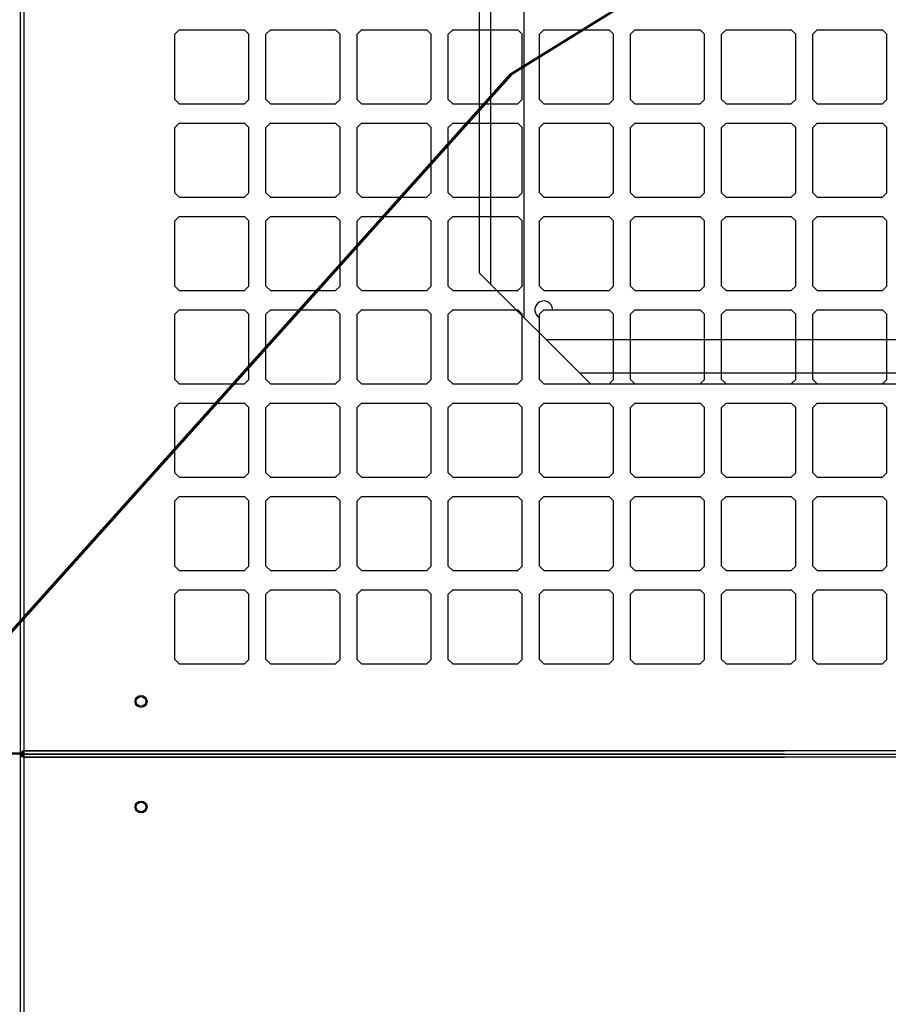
# Model space of a CAD drawing. Extents: x -631805 to -376315, y -40155 to 84873.
# Tile 138 of 256: x -576745 to -576736, y -29546 to -29536. Entities that reach past the tile are written whole.
import ezdxf

# ---------------------------------------------------------------- set-up
doc = ezdxf.new("R2010")
doc.units = 0
doc.header["$MEASUREMENT"] = 0
doc.layers.get('0').update_dxf_attribs({"color": 252})
doc.layers.add('$ IE_OPISY', color=7, linetype='Continuous', lineweight=25)
doc.styles.add('ROMANS', font='romans.shx', dxfattribs={"width": 0.85})

msp = doc.modelspace()

# ---------------------------------------------------------------- linework, layer by layer
for p, q in [((-576745.447, -29543.637), (-576745.447, -29517.279)), ((-576745.408, -29543.615), (-576745.408, -29517.269)), ((-576739.9, -29521.994), (-576739.9, -29538.834)), ((-576740.267, -29522.362), (-576740.267, -29538.467)), ((-576740.39, -29522.484), (-576740.39, -29538.344)), ((-576743.697, -29535.665), (-576743.746, -29535.714)), ((-576743.746, -29536.433), (-576743.746, -29535.714)), ((-576743.697, -29535.665), (-576742.978, -29535.665)), ((-576742.929, -29535.714), (-576742.978, -29535.665)), ((-576742.929, -29536.433), (-576742.929, -29535.714)), ((-576742.692, -29535.665), (-576742.741, -29535.714)), ((-576742.741, -29536.433), (-576742.741, -29535.714)), ((-576742.692, -29535.665), (-576741.974, -29535.665)), ((-576741.925, -29535.714), (-576741.974, -29535.665)), ((-576741.925, -29536.433), (-576741.925, -29535.714)), ((-576741.688, -29535.665), (-576741.737, -29535.714)), ((-576741.737, -29536.433), (-576741.737, -29535.714)), ((-576741.688, -29535.665), (-576740.969, -29535.665)), ((-576740.92, -29535.714), (-576740.969, -29535.665)), ((-576740.92, -29536.433), (-576740.92, -29535.714)), ((-576740.683, -29535.665), (-576740.732, -29535.714)), ((-576740.732, -29536.433), (-576740.732, -29535.714)), ((-576740.683, -29535.665), (-576739.965, -29535.665)), ((-576739.916, -29535.714), (-576739.965, -29535.665)), ((-576739.916, -29536.433), (-576739.916, -29535.714)), ((-576739.679, -29535.665), (-576739.728, -29535.714)), ((-576739.728, -29536.433), (-576739.728, -29535.714)), ((-576739.679, -29535.665), (-576738.96, -29535.665)), ((-576738.911, -29535.714), (-576738.96, -29535.665)), ((-576738.911, -29536.433), (-576738.911, -29535.714)), ((-576738.674, -29535.665), (-576738.723, -29535.714)), ((-576738.723, -29536.433), (-576738.723, -29535.714)), ((-576738.674, -29535.665), (-576737.956, -29535.665)), ((-576737.907, -29535.714), (-576737.956, -29535.665)), ((-576737.907, -29536.433), (-576737.907, -29535.714)), ((-576737.67, -29535.665), (-576737.719, -29535.714)), ((-576737.719, -29536.433), (-576737.719, -29535.714)), ((-576737.67, -29535.665), (-576736.951, -29535.665)), ((-576736.902, -29535.714), (-576736.951, -29535.665)), ((-576736.902, -29536.433), (-576736.902, -29535.714)), ((-576736.665, -29535.665), (-576736.714, -29535.714)), ((-576736.714, -29536.433), (-576736.714, -29535.714)), ((-576736.665, -29535.665), (-576735.947, -29535.665)), ((-576735.898, -29535.714), (-576735.947, -29535.665)), ((-576735.898, -29536.433), (-576735.898, -29535.714)), ((-576743.697, -29536.482), (-576743.746, -29536.433)), ((-576743.697, -29536.482), (-576742.978, -29536.482)), ((-576742.929, -29536.433), (-576742.978, -29536.482)), ((-576742.692, -29536.482), (-576742.741, -29536.433)), ((-576742.692, -29536.482), (-576741.974, -29536.482)), ((-576741.925, -29536.433), (-576741.974, -29536.482)), ((-576741.688, -29536.482), (-576741.737, -29536.433)), ((-576741.688, -29536.482), (-576740.969, -29536.482)), ((-576740.92, -29536.433), (-576740.969, -29536.482)), ((-576740.683, -29536.482), (-576740.732, -29536.433)), ((-576740.683, -29536.482), (-576739.965, -29536.482)), ((-576739.916, -29536.433), (-576739.965, -29536.482)), ((-576739.679, -29536.482), (-576739.728, -29536.433)), ((-576739.679, -29536.482), (-576738.96, -29536.482)), ((-576738.911, -29536.433), (-576738.96, -29536.482)), ((-576738.674, -29536.482), (-576738.723, -29536.433)), ((-576738.674, -29536.482), (-576737.956, -29536.482)), ((-576737.907, -29536.433), (-576737.956, -29536.482)), ((-576737.67, -29536.482), (-576737.719, -29536.433)), ((-576737.67, -29536.482), (-576736.951, -29536.482)), ((-576736.902, -29536.433), (-576736.951, -29536.482)), ((-576736.665, -29536.482), (-576736.714, -29536.433)), ((-576736.665, -29536.482), (-576735.947, -29536.482)), ((-576735.898, -29536.433), (-576735.947, -29536.482)), ((-576743.697, -29536.694), (-576743.746, -29536.743)), ((-576743.697, -29536.694), (-576742.978, -29536.694)), ((-576742.929, -29536.743), (-576742.978, -29536.694)), ((-576742.692, -29536.694), (-576742.741, -29536.743)), ((-576742.692, -29536.694), (-576741.974, -29536.694)), ((-576741.925, -29536.743), (-576741.974, -29536.694)), ((-576741.688, -29536.694), (-576741.737, -29536.743)), ((-576741.688, -29536.694), (-576740.969, -29536.694)), ((-576740.92, -29536.743), (-576740.969, -29536.694)), ((-576740.683, -29536.694), (-576740.732, -29536.743)), ((-576740.683, -29536.694), (-576739.965, -29536.694)), ((-576739.916, -29536.743), (-576739.965, -29536.694)), ((-576739.679, -29536.694), (-576739.728, -29536.743)), ((-576739.679, -29536.694), (-576738.96, -29536.694)), ((-576738.911, -29536.743), (-576738.96, -29536.694)), ((-576738.674, -29536.694), (-576738.723, -29536.743)), ((-576738.674, -29536.694), (-576737.956, -29536.694)), ((-576737.907, -29536.743), (-576737.956, -29536.694)), ((-576737.67, -29536.694), (-576737.719, -29536.743)), ((-576737.67, -29536.694), (-576736.951, -29536.694)), ((-576736.902, -29536.743), (-576736.951, -29536.694)), ((-576736.665, -29536.694), (-576736.714, -29536.743)), ((-576736.665, -29536.694), (-576735.947, -29536.694)), ((-576735.898, -29536.743), (-576735.947, -29536.694)), ((-576743.746, -29537.462), (-576743.746, -29536.743)), ((-576742.929, -29537.462), (-576742.929, -29536.743)), ((-576742.741, -29537.462), (-576742.741, -29536.743)), ((-576741.925, -29537.462), (-576741.925, -29536.743)), ((-576741.737, -29537.462), (-576741.737, -29536.743)), ((-576740.92, -29537.462), (-576740.92, -29536.743)), ((-576740.732, -29537.462), (-576740.732, -29536.743)), ((-576739.916, -29537.462), (-576739.916, -29536.743)), ((-576739.728, -29537.462), (-576739.728, -29536.743)), ((-576738.911, -29537.462), (-576738.911, -29536.743)), ((-576738.723, -29537.462), (-576738.723, -29536.743)), ((-576737.907, -29537.462), (-576737.907, -29536.743)), ((-576737.719, -29537.462), (-576737.719, -29536.743)), ((-576736.902, -29537.462), (-576736.902, -29536.743)), ((-576736.714, -29537.462), (-576736.714, -29536.743)), ((-576735.898, -29537.462), (-576735.898, -29536.743)), ((-576743.697, -29537.511), (-576743.746, -29537.462)), ((-576742.929, -29537.462), (-576742.978, -29537.511)), ((-576742.692, -29537.511), (-576742.741, -29537.462)), ((-576741.925, -29537.462), (-576741.974, -29537.511)), ((-576741.688, -29537.511), (-576741.737, -29537.462)), ((-576740.92, -29537.462), (-576740.969, -29537.511)), ((-576740.683, -29537.511), (-576740.732, -29537.462)), ((-576739.916, -29537.462), (-576739.965, -29537.511)), ((-576739.679, -29537.511), (-576739.728, -29537.462)), ((-576738.911, -29537.462), (-576738.96, -29537.511)), ((-576738.674, -29537.511), (-576738.723, -29537.462)), ((-576737.907, -29537.462), (-576737.956, -29537.511)), ((-576737.67, -29537.511), (-576737.719, -29537.462)), ((-576736.902, -29537.462), (-576736.951, -29537.511)), ((-576736.665, -29537.511), (-576736.714, -29537.462)), ((-576735.898, -29537.462), (-576735.947, -29537.511)), ((-576743.697, -29537.511), (-576742.978, -29537.511)), ((-576742.692, -29537.511), (-576741.974, -29537.511)), ((-576741.688, -29537.511), (-576740.969, -29537.511)), ((-576740.683, -29537.511), (-576739.965, -29537.511)), ((-576739.679, -29537.511), (-576738.96, -29537.511)), ((-576738.674, -29537.511), (-576737.956, -29537.511)), ((-576737.67, -29537.511), (-576736.951, -29537.511)), ((-576736.665, -29537.511), (-576735.947, -29537.511)), ((-576743.697, -29537.723), (-576743.746, -29537.772)), ((-576743.746, -29538.491), (-576743.746, -29537.772)), ((-576743.697, -29537.723), (-576742.978, -29537.723)), ((-576742.929, -29537.772), (-576742.978, -29537.723)), ((-576742.929, -29538.491), (-576742.929, -29537.772)), ((-576742.692, -29537.723), (-576742.741, -29537.772)), ((-576742.741, -29538.491), (-576742.741, -29537.772)), ((-576742.692, -29537.723), (-576741.974, -29537.723)), ((-576741.925, -29537.772), (-576741.974, -29537.723)), ((-576741.925, -29538.491), (-576741.925, -29537.772)), ((-576741.688, -29537.723), (-576741.737, -29537.772)), ((-576741.737, -29538.491), (-576741.737, -29537.772)), ((-576741.688, -29537.723), (-576740.969, -29537.723)), ((-576740.92, -29537.772), (-576740.969, -29537.723)), ((-576740.92, -29538.491), (-576740.92, -29537.772)), ((-576740.683, -29537.723), (-576740.732, -29537.772)), ((-576740.732, -29538.491), (-576740.732, -29537.772)), ((-576740.683, -29537.723), (-576739.965, -29537.723)), ((-576739.916, -29537.772), (-576739.965, -29537.723)), ((-576739.916, -29538.491), (-576739.916, -29537.772)), ((-576739.679, -29537.723), (-576739.728, -29537.772)), ((-576739.728, -29538.491), (-576739.728, -29537.772)), ((-576739.679, -29537.723), (-576738.96, -29537.723)), ((-576738.911, -29537.772), (-576738.96, -29537.723)), ((-576738.911, -29538.491), (-576738.911, -29537.772)), ((-576738.674, -29537.723), (-576738.723, -29537.772)), ((-576738.723, -29538.491), (-576738.723, -29537.772)), ((-576738.674, -29537.723), (-576737.956, -29537.723)), ((-576737.907, -29537.772), (-576737.956, -29537.723)), ((-576737.907, -29538.491), (-576737.907, -29537.772)), ((-576737.67, -29537.723), (-576737.719, -29537.772)), ((-576737.719, -29538.491), (-576737.719, -29537.772)), ((-576737.67, -29537.723), (-576736.951, -29537.723)), ((-576736.902, -29537.772), (-576736.951, -29537.723)), ((-576736.902, -29538.491), (-576736.902, -29537.772)), ((-576736.665, -29537.723), (-576736.714, -29537.772)), ((-576736.714, -29538.491), (-576736.714, -29537.772)), ((-576736.665, -29537.723), (-576735.947, -29537.723)), ((-576735.898, -29537.772), (-576735.947, -29537.723)), ((-576735.898, -29538.491), (-576735.898, -29537.772)), ((-576740.39, -29538.344), (-576739.165, -29539.569)), ((-576743.697, -29538.54), (-576743.746, -29538.491)), ((-576743.697, -29538.54), (-576742.978, -29538.54)), ((-576742.929, -29538.491), (-576742.978, -29538.54)), ((-576742.692, -29538.54), (-576742.741, -29538.491)), ((-576742.692, -29538.54), (-576741.974, -29538.54)), ((-576741.925, -29538.491), (-576741.974, -29538.54)), ((-576741.688, -29538.54), (-576741.737, -29538.491)), ((-576741.688, -29538.54), (-576740.969, -29538.54)), ((-576740.92, -29538.491), (-576740.969, -29538.54)), ((-576740.683, -29538.54), (-576740.732, -29538.491)), ((-576740.683, -29538.54), (-576739.965, -29538.54)), ((-576739.916, -29538.491), (-576739.965, -29538.54)), ((-576739.679, -29538.54), (-576739.728, -29538.491)), ((-576739.679, -29538.54), (-576738.96, -29538.54)), ((-576738.911, -29538.491), (-576738.96, -29538.54)), ((-576738.674, -29538.54), (-576738.723, -29538.491)), ((-576738.674, -29538.54), (-576737.956, -29538.54)), ((-576737.907, -29538.491), (-576737.956, -29538.54)), ((-576737.67, -29538.54), (-576737.719, -29538.491)), ((-576737.67, -29538.54), (-576736.951, -29538.54)), ((-576736.902, -29538.491), (-576736.951, -29538.54)), ((-576736.665, -29538.54), (-576736.714, -29538.491)), ((-576736.665, -29538.54), (-576735.947, -29538.54)), ((-576735.898, -29538.491), (-576735.947, -29538.54)), ((-576743.697, -29538.752), (-576743.746, -29538.801)), ((-576743.697, -29538.752), (-576742.978, -29538.752)), ((-576742.929, -29538.801), (-576742.978, -29538.752)), ((-576742.692, -29538.752), (-576742.741, -29538.801)), ((-576742.692, -29538.752), (-576741.974, -29538.752)), ((-576741.925, -29538.801), (-576741.974, -29538.752)), ((-576741.688, -29538.752), (-576741.737, -29538.801)), ((-576741.688, -29538.752), (-576740.969, -29538.752)), ((-576740.92, -29538.801), (-576740.969, -29538.752)), ((-576740.683, -29538.752), (-576740.732, -29538.801)), ((-576740.683, -29538.752), (-576739.965, -29538.752)), ((-576739.916, -29538.801), (-576739.965, -29538.752)), ((-576739.679, -29538.752), (-576739.728, -29538.801)), ((-576739.679, -29538.752), (-576738.96, -29538.752)), ((-576738.911, -29538.801), (-576738.96, -29538.752)), ((-576738.674, -29538.752), (-576738.723, -29538.801)), ((-576738.674, -29538.752), (-576737.956, -29538.752)), ((-576737.907, -29538.801), (-576737.956, -29538.752)), ((-576737.67, -29538.752), (-576737.719, -29538.801)), ((-576737.67, -29538.752), (-576736.951, -29538.752)), ((-576736.902, -29538.801), (-576736.951, -29538.752)), ((-576736.665, -29538.752), (-576736.714, -29538.801)), ((-576736.665, -29538.752), (-576735.947, -29538.752)), ((-576735.898, -29538.801), (-576735.947, -29538.752)), ((-576743.746, -29539.52), (-576743.746, -29538.801)), ((-576742.929, -29539.52), (-576742.929, -29538.801)), ((-576742.741, -29539.52), (-576742.741, -29538.801)), ((-576741.925, -29539.52), (-576741.925, -29538.801)), ((-576741.737, -29539.52), (-576741.737, -29538.801)), ((-576740.92, -29539.52), (-576740.92, -29538.801)), ((-576740.732, -29539.52), (-576740.732, -29538.801)), ((-576739.916, -29539.52), (-576739.916, -29538.801)), ((-576739.728, -29539.52), (-576739.728, -29538.801)), ((-576738.911, -29539.52), (-576738.911, -29538.801)), ((-576738.723, -29539.52), (-576738.723, -29538.801)), ((-576737.907, -29539.52), (-576737.907, -29538.801)), ((-576737.719, -29539.52), (-576737.719, -29538.801)), ((-576736.902, -29539.52), (-576736.902, -29538.801)), ((-576736.714, -29539.52), (-576736.714, -29538.801)), ((-576735.898, -29539.52), (-576735.898, -29538.801)), ((-576739.655, -29539.079), (-576721.946, -29539.079)), ((-576743.697, -29539.569), (-576743.746, -29539.52)), ((-576742.929, -29539.52), (-576742.978, -29539.569)), ((-576742.692, -29539.569), (-576742.741, -29539.52)), ((-576741.925, -29539.52), (-576741.974, -29539.569)), ((-576741.688, -29539.569), (-576741.737, -29539.52)), ((-576740.92, -29539.52), (-576740.969, -29539.569)), ((-576740.683, -29539.569), (-576740.732, -29539.52)), ((-576739.916, -29539.52), (-576739.965, -29539.569)), ((-576739.679, -29539.569), (-576739.728, -29539.52)), ((-576739.287, -29539.447), (-576722.313, -29539.447)), ((-576738.911, -29539.52), (-576738.96, -29539.569)), ((-576738.674, -29539.569), (-576738.723, -29539.52)), ((-576737.907, -29539.52), (-576737.956, -29539.569)), ((-576737.67, -29539.569), (-576737.719, -29539.52)), ((-576736.902, -29539.52), (-576736.951, -29539.569)), ((-576736.665, -29539.569), (-576736.714, -29539.52)), ((-576735.898, -29539.52), (-576735.947, -29539.569)), ((-576743.697, -29539.569), (-576742.978, -29539.569)), ((-576742.692, -29539.569), (-576741.974, -29539.569)), ((-576741.688, -29539.569), (-576740.969, -29539.569)), ((-576740.683, -29539.569), (-576739.965, -29539.569)), ((-576739.679, -29539.569), (-576738.96, -29539.569)), ((-576739.165, -29539.569), (-576722.436, -29539.569)), ((-576738.674, -29539.569), (-576737.956, -29539.569)), ((-576737.67, -29539.569), (-576736.951, -29539.569)), ((-576736.665, -29539.569), (-576735.947, -29539.569)), ((-576743.697, -29539.781), (-576743.746, -29539.83)), ((-576743.746, -29540.549), (-576743.746, -29539.83)), ((-576743.697, -29539.781), (-576742.978, -29539.781)), ((-576742.929, -29539.83), (-576742.978, -29539.781)), ((-576742.929, -29540.549), (-576742.929, -29539.83)), ((-576742.692, -29539.781), (-576742.741, -29539.83)), ((-576742.741, -29540.549), (-576742.741, -29539.83)), ((-576742.692, -29539.781), (-576741.974, -29539.781)), ((-576741.925, -29539.83), (-576741.974, -29539.781)), ((-576741.925, -29540.549), (-576741.925, -29539.83)), ((-576741.688, -29539.781), (-576741.737, -29539.83)), ((-576741.737, -29540.549), (-576741.737, -29539.83)), ((-576741.688, -29539.781), (-576740.969, -29539.781)), ((-576740.92, -29539.83), (-576740.969, -29539.781)), ((-576740.92, -29540.549), (-576740.92, -29539.83)), ((-576740.683, -29539.781), (-576740.732, -29539.83)), ((-576740.732, -29540.549), (-576740.732, -29539.83)), ((-576740.683, -29539.781), (-576739.965, -29539.781)), ((-576739.916, -29539.83), (-576739.965, -29539.781)), ((-576739.916, -29540.549), (-576739.916, -29539.83)), ((-576739.679, -29539.781), (-576739.728, -29539.83)), ((-576739.728, -29540.549), (-576739.728, -29539.83)), ((-576739.679, -29539.781), (-576738.96, -29539.781)), ((-576738.911, -29539.83), (-576738.96, -29539.781)), ((-576738.911, -29540.549), (-576738.911, -29539.83)), ((-576738.674, -29539.781), (-576738.723, -29539.83)), ((-576738.723, -29540.549), (-576738.723, -29539.83)), ((-576738.674, -29539.781), (-576737.956, -29539.781)), ((-576737.907, -29539.83), (-576737.956, -29539.781)), ((-576737.907, -29540.549), (-576737.907, -29539.83)), ((-576737.67, -29539.781), (-576737.719, -29539.83)), ((-576737.719, -29540.549), (-576737.719, -29539.83)), ((-576737.67, -29539.781), (-576736.951, -29539.781)), ((-576736.902, -29539.83), (-576736.951, -29539.781)), ((-576736.902, -29540.549), (-576736.902, -29539.83)), ((-576736.665, -29539.781), (-576736.714, -29539.83)), ((-576736.714, -29540.549), (-576736.714, -29539.83)), ((-576736.665, -29539.781), (-576735.947, -29539.781)), ((-576735.898, -29539.83), (-576735.947, -29539.781)), ((-576735.898, -29540.549), (-576735.898, -29539.83)), ((-576743.697, -29540.598), (-576743.746, -29540.549)), ((-576743.697, -29540.598), (-576742.978, -29540.598)), ((-576742.929, -29540.549), (-576742.978, -29540.598)), ((-576742.692, -29540.598), (-576742.741, -29540.549)), ((-576742.692, -29540.598), (-576741.974, -29540.598)), ((-576741.925, -29540.549), (-576741.974, -29540.598)), ((-576741.688, -29540.598), (-576741.737, -29540.549)), ((-576741.688, -29540.598), (-576740.969, -29540.598)), ((-576740.92, -29540.549), (-576740.969, -29540.598)), ((-576740.683, -29540.598), (-576740.732, -29540.549)), ((-576740.683, -29540.598), (-576739.965, -29540.598)), ((-576739.916, -29540.549), (-576739.965, -29540.598)), ((-576739.679, -29540.598), (-576739.728, -29540.549)), ((-576739.679, -29540.598), (-576738.96, -29540.598)), ((-576738.911, -29540.549), (-576738.96, -29540.598)), ((-576738.674, -29540.598), (-576738.723, -29540.549)), ((-576738.674, -29540.598), (-576737.956, -29540.598)), ((-576737.907, -29540.549), (-576737.956, -29540.598)), ((-576737.67, -29540.598), (-576737.719, -29540.549)), ((-576737.67, -29540.598), (-576736.951, -29540.598)), ((-576736.902, -29540.549), (-576736.951, -29540.598)), ((-576736.665, -29540.598), (-576736.714, -29540.549)), ((-576736.665, -29540.598), (-576735.947, -29540.598)), ((-576735.898, -29540.549), (-576735.947, -29540.598)), ((-576743.697, -29540.81), (-576743.746, -29540.859)), ((-576743.697, -29540.81), (-576742.978, -29540.81)), ((-576742.929, -29540.859), (-576742.978, -29540.81)), ((-576742.692, -29540.81), (-576742.741, -29540.859)), ((-576742.692, -29540.81), (-576741.974, -29540.81)), ((-576741.925, -29540.859), (-576741.974, -29540.81)), ((-576741.688, -29540.81), (-576741.737, -29540.859)), ((-576741.688, -29540.81), (-576740.969, -29540.81)), ((-576740.92, -29540.859), (-576740.969, -29540.81)), ((-576740.683, -29540.81), (-576740.732, -29540.859)), ((-576740.683, -29540.81), (-576739.965, -29540.81)), ((-576739.916, -29540.859), (-576739.965, -29540.81)), ((-576739.679, -29540.81), (-576739.728, -29540.859)), ((-576739.679, -29540.81), (-576738.96, -29540.81)), ((-576738.911, -29540.859), (-576738.96, -29540.81)), ((-576738.674, -29540.81), (-576738.723, -29540.859)), ((-576738.674, -29540.81), (-576737.956, -29540.81)), ((-576737.907, -29540.859), (-576737.956, -29540.81)), ((-576737.67, -29540.81), (-576737.719, -29540.859)), ((-576737.67, -29540.81), (-576736.951, -29540.81)), ((-576736.902, -29540.859), (-576736.951, -29540.81)), ((-576736.665, -29540.81), (-576736.714, -29540.859)), ((-576736.665, -29540.81), (-576735.947, -29540.81)), ((-576735.898, -29540.859), (-576735.947, -29540.81)), ((-576743.746, -29541.578), (-576743.746, -29540.859)), ((-576742.929, -29541.578), (-576742.929, -29540.859)), ((-576742.741, -29541.578), (-576742.741, -29540.859)), ((-576741.925, -29541.578), (-576741.925, -29540.859)), ((-576741.737, -29541.578), (-576741.737, -29540.859)), ((-576740.92, -29541.578), (-576740.92, -29540.859)), ((-576740.732, -29541.578), (-576740.732, -29540.859)), ((-576739.916, -29541.578), (-576739.916, -29540.859)), ((-576739.728, -29541.578), (-576739.728, -29540.859)), ((-576738.911, -29541.578), (-576738.911, -29540.859)), ((-576738.723, -29541.578), (-576738.723, -29540.859)), ((-576737.907, -29541.578), (-576737.907, -29540.859)), ((-576737.719, -29541.578), (-576737.719, -29540.859)), ((-576736.902, -29541.578), (-576736.902, -29540.859)), ((-576736.714, -29541.578), (-576736.714, -29540.859)), ((-576735.898, -29541.578), (-576735.898, -29540.859)), ((-576743.697, -29541.627), (-576743.746, -29541.578)), ((-576742.929, -29541.578), (-576742.978, -29541.627)), ((-576742.692, -29541.627), (-576742.741, -29541.578)), ((-576741.925, -29541.578), (-576741.974, -29541.627)), ((-576741.688, -29541.627), (-576741.737, -29541.578)), ((-576740.92, -29541.578), (-576740.969, -29541.627)), ((-576740.683, -29541.627), (-576740.732, -29541.578)), ((-576739.916, -29541.578), (-576739.965, -29541.627)), ((-576739.679, -29541.627), (-576739.728, -29541.578)), ((-576738.911, -29541.578), (-576738.96, -29541.627)), ((-576738.674, -29541.627), (-576738.723, -29541.578)), ((-576737.907, -29541.578), (-576737.956, -29541.627)), ((-576737.67, -29541.627), (-576737.719, -29541.578)), ((-576736.902, -29541.578), (-576736.951, -29541.627)), ((-576736.665, -29541.627), (-576736.714, -29541.578)), ((-576735.898, -29541.578), (-576735.947, -29541.627)), ((-576743.697, -29541.627), (-576742.978, -29541.627)), ((-576742.692, -29541.627), (-576741.974, -29541.627)), ((-576741.688, -29541.627), (-576740.969, -29541.627)), ((-576740.683, -29541.627), (-576739.965, -29541.627)), ((-576739.679, -29541.627), (-576738.96, -29541.627)), ((-576738.674, -29541.627), (-576737.956, -29541.627)), ((-576737.67, -29541.627), (-576736.951, -29541.627)), ((-576736.665, -29541.627), (-576735.947, -29541.627)), ((-576743.697, -29541.839), (-576743.746, -29541.888)), ((-576743.746, -29542.607), (-576743.746, -29541.888)), ((-576743.697, -29541.839), (-576742.978, -29541.839)), ((-576742.929, -29541.888), (-576742.978, -29541.839)), ((-576742.929, -29542.607), (-576742.929, -29541.888)), ((-576742.692, -29541.839), (-576742.741, -29541.888)), ((-576742.741, -29542.607), (-576742.741, -29541.888)), ((-576742.692, -29541.839), (-576741.974, -29541.839)), ((-576741.925, -29541.888), (-576741.974, -29541.839)), ((-576741.925, -29542.607), (-576741.925, -29541.888)), ((-576741.688, -29541.839), (-576741.737, -29541.888)), ((-576741.737, -29542.607), (-576741.737, -29541.888)), ((-576741.688, -29541.839), (-576740.969, -29541.839)), ((-576740.92, -29541.888), (-576740.969, -29541.839)), ((-576740.92, -29542.607), (-576740.92, -29541.888)), ((-576740.683, -29541.839), (-576740.732, -29541.888)), ((-576740.732, -29542.607), (-576740.732, -29541.888)), ((-576740.683, -29541.839), (-576739.965, -29541.839)), ((-576739.916, -29541.888), (-576739.965, -29541.839)), ((-576739.916, -29542.607), (-576739.916, -29541.888)), ((-576739.679, -29541.839), (-576739.728, -29541.888)), ((-576739.728, -29542.607), (-576739.728, -29541.888)), ((-576739.679, -29541.839), (-576738.96, -29541.839)), ((-576738.911, -29541.888), (-576738.96, -29541.839)), ((-576738.911, -29542.607), (-576738.911, -29541.888)), ((-576738.674, -29541.839), (-576738.723, -29541.888)), ((-576738.723, -29542.607), (-576738.723, -29541.888)), ((-576738.674, -29541.839), (-576737.956, -29541.839)), ((-576737.907, -29541.888), (-576737.956, -29541.839)), ((-576737.907, -29542.607), (-576737.907, -29541.888)), ((-576737.67, -29541.839), (-576737.719, -29541.888)), ((-576737.719, -29542.607), (-576737.719, -29541.888)), ((-576737.67, -29541.839), (-576736.951, -29541.839)), ((-576736.902, -29541.888), (-576736.951, -29541.839)), ((-576736.902, -29542.607), (-576736.902, -29541.888)), ((-576736.665, -29541.839), (-576736.714, -29541.888)), ((-576736.714, -29542.607), (-576736.714, -29541.888)), ((-576736.665, -29541.839), (-576735.947, -29541.839)), ((-576735.898, -29541.888), (-576735.947, -29541.839)), ((-576735.898, -29542.607), (-576735.898, -29541.888)), ((-576743.697, -29542.656), (-576743.746, -29542.607)), ((-576743.697, -29542.656), (-576742.978, -29542.656)), ((-576742.929, -29542.607), (-576742.978, -29542.656)), ((-576742.692, -29542.656), (-576742.741, -29542.607)), ((-576742.692, -29542.656), (-576741.974, -29542.656)), ((-576741.925, -29542.607), (-576741.974, -29542.656)), ((-576741.688, -29542.656), (-576741.737, -29542.607)), ((-576741.688, -29542.656), (-576740.969, -29542.656)), ((-576740.92, -29542.607), (-576740.969, -29542.656)), ((-576740.683, -29542.656), (-576740.732, -29542.607)), ((-576740.683, -29542.656), (-576739.965, -29542.656)), ((-576739.916, -29542.607), (-576739.965, -29542.656)), ((-576739.679, -29542.656), (-576739.728, -29542.607)), ((-576739.679, -29542.656), (-576738.96, -29542.656)), ((-576738.911, -29542.607), (-576738.96, -29542.656)), ((-576738.674, -29542.656), (-576738.723, -29542.607)), ((-576738.674, -29542.656), (-576737.956, -29542.656)), ((-576737.907, -29542.607), (-576737.956, -29542.656)), ((-576737.67, -29542.656), (-576737.719, -29542.607)), ((-576737.67, -29542.656), (-576736.951, -29542.656)), ((-576736.902, -29542.607), (-576736.951, -29542.656)), ((-576736.665, -29542.656), (-576736.714, -29542.607)), ((-576736.665, -29542.656), (-576735.947, -29542.656)), ((-576735.898, -29542.607), (-576735.947, -29542.656)), ((-576746.13, -29543.637), (-576745.425, -29543.637)), ((-576737.027, -29543.652), (-576746.113, -29543.652)), ((-576745.419, -29543.63), (-576745.447, -29543.63)), ((-576745.447, -29552.148), (-576745.447, -29543.637)), ((-576745.434, -29543.637), (-576745.447, -29543.637)), ((-576745.434, -29543.624), (-576745.419, -29543.624)), ((-576745.434, -29543.63), (-576745.434, -29543.624)), ((-576745.434, -29543.672), (-576745.434, -29543.63)), ((-576745.434, -29543.637), (-576745.425, -29543.637)), ((-576745.425, -29543.624), (-576745.419, -29543.615)), ((-576745.425, -29543.637), (-576745.425, -29543.624)), ((-576745.425, -29543.658), (-576745.425, -29543.645)), ((-576745.425, -29543.652), (-576745.425, -29543.645)), ((-576745.425, -29543.645), (-576745.419, -29543.645)), ((-576745.425, -29543.652), (-576745.425, -29543.658)), ((-576745.425, -29543.658), (-576745.419, -29543.658)), ((-576745.419, -29543.615), (-576737.027, -29543.615)), ((-576745.419, -29543.624), (-576745.419, -29543.615)), ((-576745.419, -29543.624), (-576745.408, -29543.615)), ((-576745.419, -29543.624), (-576745.419, -29543.63)), ((-576745.419, -29543.645), (-576745.419, -29543.63)), ((-576745.419, -29543.645), (-576745.419, -29543.645)), ((-576745.419, -29543.658), (-576745.419, -29543.679)), ((-576745.408, -29552.102), (-576745.408, -29543.615)), ((-576716.247, -29543.615), (-576745.408, -29543.615)), ((-576745.408, -29543.652), (-576715.553, -29543.652)), ((-576745.447, -29543.672), (-576745.434, -29543.672)), ((-576745.44, -29543.679), (-576745.44, -29543.672)), ((-576745.434, -29543.679), (-576745.44, -29543.679)), ((-576745.434, -29543.672), (-576745.434, -29543.679)), ((-576745.434, -29543.672), (-576745.419, -29543.672)), ((-576745.419, -29543.679), (-576745.434, -29543.679)), ((-576745.419, -29543.679), (-576745.419, -29543.685)), ((-576745.419, -29543.685), (-576737.027, -29543.685)), ((-576716.247, -29543.685), (-576745.408, -29543.685))]:
    msp.add_line(p, q)
msp.add_lwpolyline([(-576745.464, -29543.637), (-576745.454, -29543.651), (-576745.447, -29543.672)])
for centre, radius in [((-576744.118, -29543.07), 0.0658), ((-576744.118, -29543.07), 0.0535), ((-576744.118, -29544.233), 0.0658), ((-576744.118, -29544.233), 0.0535)]:
    msp.add_circle(centre, radius)
for start, end in [(0, 132.0033), (132.0033, 240)]:
    msp.add_arc((-576739.679, -29538.752), 0.098, start, end)

# ---------------------------------------------------------------- texts
at = {"layer": '$ IE_OPISY', "color": 7, "lineweight": -2, "style": 'ROMANS', "oblique": 10, "width": 0.8}
msp.add_text('proj. rozdzielnica RG2 - na parterze', height=170.1, dxfattribs=at).set_placement((-577306.812, -29641.453))

doc.saveas('drawing.dxf')
